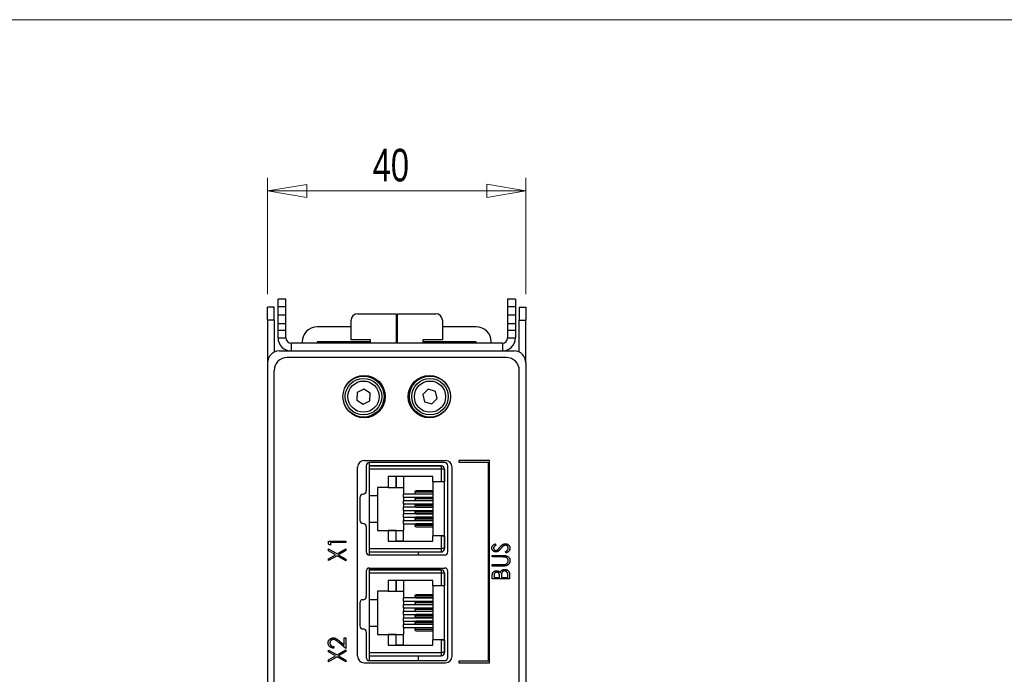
# Model space of a CAD drawing. Header units: millimetres. Extents: x 0 to 420, y 0 to 297.
# Tile 19 of 43: x 75 to 151, y 240 to 290. Entities that reach past the tile are written whole.
import ezdxf

# ---------------------------------------------------------------- set-up
doc = ezdxf.new("R2010")
doc.units = ezdxf.units.MM
doc.styles.add('SLDTEXTSTYLE1', font='TXT', dxfattribs={"width": 0.75})
doc.dimstyles.new('SLDDIMSTYLE0', dxfattribs={"dimtxt": 2.5, "dimasz": 3, "dimexe": 0, "dimexo": 0.0625, "dimtad": 1, "dimdec": 0, "dimlfac": 2, "dimrnd": 1e-09, "dimzin": 12, "dimdsep": 46, "dimtxsty": 'SLDTEXTSTYLE1', "dimblk1": 'CLOSED', "dimblk2": 'CLOSED', "dimsah": 1, "dimcen": 0.09, "dimadec": 0, "dimazin": 3, "dimtfac": 1, "dimtofl": 0, "dimtmove": 0, "dimatfit": 3, "dimldrblk": 'CLOSED', "dimfxl": 1, "dimfrac": 2, "dimtolj": 1, "dimtzin": 12, "dimarcsym": 0})

# ---------------------------------------------------------------- blocks, each defined once
blk = doc.blocks.new('_Closed')
at = {"color": 0, "linetype": 'ByBlock', "lineweight": -2}
for p, q in [((-1, 0.166667), (0, 0)), ((-1, 0.166667), (-1, -0.166667)), ((0, 0), (-1, -0.166667)), ((0, 0), (-1, 0))]:
    blk.add_line(p, q, dxfattribs=at)
blk = doc.blocks.new('_D_1')
at = {"color": 7, "linetype": 'Continuous', "lineweight": 0}
for p, q in [((94.502, 268.956), (94.502, 277.879)), ((114.299, 268.956), (114.298, 277.88)), ((94.502, 276.879), (114.298, 276.88))]:
    blk.add_line(p, q, dxfattribs=at)
at = {"color": 7, "linetype": 'Continuous', "lineweight": 18, "xscale": 3, "yscale": 3}
for p, rotation in [((94.502, 276.879, 0.91), 180.0022297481), ((114.298, 276.88, 0.91), 0.0022297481)]:
    blk.add_blockref('_Closed', p, dxfattribs=dict(at, rotation=rotation))
at = {"color": 7, "linetype": 'Continuous', "lineweight": 18, "insert": (102.555, 280.102), "char_height": 2.5, "attachment_point": 1, "rotation": 0.00223, "style": 'SLDTEXTSTYLE1'}
blk.add_mtext('40', dxfattribs=at)

msp = doc.modelspace()

# ---------------------------------------------------------------- linework, layer by layer
at = {"color": 7, "linetype": 'Continuous', "lineweight": 18}
msp.add_line((413, 290), (7, 290), dxfattribs=at)
at = {"color": 7, "linetype": 'Continuous', "lineweight": 25}
for p, q in [((95.901, 268.587), (95.301, 268.587)), ((95.301, 268.009), (95.301, 268.587)), ((95.301, 268.009), (95.901, 268.009)), ((95.301, 267.384), (95.301, 268.009)), ((95.901, 268.009), (95.901, 268.587)), ((95.901, 267.384), (95.901, 268.009)), ((113.501, 268.587), (112.901, 268.587)), ((112.901, 268.587), (112.901, 268.009)), ((112.901, 268.009), (113.501, 268.009)), ((112.901, 268.009), (112.901, 267.384)), ((113.501, 268.587), (113.501, 268.009)), ((113.501, 268.009), (113.501, 267.384)), ((95.002, 267.956), (94.502, 267.956)), ((94.502, 266.956), (94.502, 267.956)), ((95.002, 266.956), (95.002, 267.956)), ((95.301, 267.384), (95.901, 267.384)), ((95.301, 266.719), (95.301, 267.384)), ((95.901, 266.719), (95.901, 267.384)), ((101.401, 267.456), (104.352, 267.456)), ((104.352, 267.456), (104.352, 265.206)), ((104.449, 267.456), (107.401, 267.456)), ((104.449, 265.206), (104.449, 267.456)), ((112.901, 267.384), (113.501, 267.384)), ((112.901, 267.384), (112.901, 266.719)), ((113.501, 267.384), (113.501, 266.719)), ((113.799, 267.956), (114.299, 267.956)), ((113.799, 267.956), (113.799, 266.956)), ((114.299, 267.956), (114.299, 266.956)), ((95.002, 266.956), (94.502, 266.956)), ((94.502, 266.956), (94.502, 263.764)), ((95.002, 266.956), (95.002, 264.513)), ((95.301, 266.719), (95.901, 266.719)), ((95.301, 266.206), (95.301, 266.719)), ((95.901, 266.206), (95.901, 266.719)), ((100.901, 265.456), (100.901, 266.956)), ((107.901, 266.956), (107.901, 265.456)), ((112.901, 266.719), (113.501, 266.719)), ((112.901, 266.719), (112.901, 266.206)), ((113.501, 266.719), (113.501, 266.206)), ((113.799, 266.956), (114.299, 266.956)), ((113.799, 264.513), (113.799, 266.956)), ((114.299, 263.764), (114.299, 266.956)), ((95.301, 266.206), (95.901, 266.206)), ((95.301, 265.606), (95.301, 266.206)), ((95.901, 265.606), (95.901, 266.206)), ((100.901, 266.456), (98.301, 266.456)), ((104.449, 266.456), (104.352, 266.456)), ((104.449, 266.398), (104.352, 266.399)), ((104.352, 266.042), (104.449, 266.039)), ((110.501, 266.456), (107.901, 266.456)), ((112.901, 266.206), (113.501, 266.206)), ((112.901, 266.206), (112.901, 265.606)), ((113.501, 266.206), (113.501, 265.606)), ((95.301, 265.606), (95.901, 265.606)), ((96.301, 265.206), (96.301, 264.606)), ((112.501, 265.206), (96.301, 265.206)), ((97.151, 265.306), (97.151, 265.206)), ((98.301, 265.306), (98.301, 265.206)), ((102.401, 265.306), (98.301, 265.306)), ((102.401, 265.456), (100.901, 265.456)), ((102.401, 265.206), (102.401, 265.456)), ((104.449, 265.306), (104.352, 265.306)), ((107.901, 265.456), (106.401, 265.456)), ((106.401, 265.456), (106.401, 265.206)), ((110.501, 265.306), (106.401, 265.306)), ((110.501, 265.206), (110.501, 265.306)), ((111.651, 265.206), (111.651, 265.306)), ((112.501, 265.206), (112.501, 264.606)), ((112.901, 265.606), (113.501, 265.606)), ((95.401, 264.606), (113.401, 264.606)), ((94.501, 263.706), (94.501, 219.006)), ((112.801, 264.106), (96.001, 264.106)), ((114.301, 263.706), (114.301, 219.006)), ((95.001, 203.906), (95.001, 263.106)), ((113.801, 203.906), (113.801, 263.106)), ((101.368, 261.42), (101.338, 260.843)), ((101.882, 261.682), (101.368, 261.42)), ((102.367, 261.368), (101.882, 261.682)), ((102.337, 260.792), (102.367, 261.368)), ((106.804, 261.665), (106.392, 261.26)), ((106.392, 261.26), (106.537, 260.701)), ((107.361, 261.51), (106.804, 261.665)), ((107.505, 260.951), (107.361, 261.51)), ((101.338, 260.843), (101.823, 260.529)), ((101.823, 260.529), (102.337, 260.792)), ((106.537, 260.701), (107.093, 260.547)), ((107.093, 260.547), (107.505, 260.951)), ((101.901, 256.206), (108.151, 256.206)), ((102.315, 255.801), (102.315, 256.051)), ((108.067, 256.051), (102.317, 256.051)), ((109.151, 256.206), (109.151, 256.081)), ((111.526, 256.206), (109.151, 256.206)), ((109.151, 256.081), (111.401, 256.081)), ((111.401, 256.081), (111.401, 240.831)), ((111.526, 240.706), (111.526, 256.206)), ((101.401, 241.206), (101.401, 255.706)), ((102.067, 255.801), (102.067, 253.873)), ((102.315, 255.551), (102.315, 255.801)), ((107.815, 255.801), (102.315, 255.801)), ((102.315, 255.801), (102.915, 255.801)), ((102.315, 255.801), (102.915, 255.801)), ((102.315, 255.801), (107.815, 255.801)), ((107.815, 255.551), (102.315, 255.551)), ((102.315, 253.516), (102.315, 255.551)), ((102.915, 255.801), (102.915, 255.801)), ((107.815, 255.801), (107.815, 255.551)), ((107.815, 255.801), (107.815, 255.801)), ((108.065, 255.551), (107.815, 255.551)), ((107.815, 255.551), (107.815, 254.571)), ((108.065, 255.551), (108.065, 254.571)), ((108.065, 255.551), (108.065, 255.551)), ((108.065, 249.451), (108.065, 255.551)), ((108.317, 249.201), (108.317, 255.801)), ((108.651, 241.206), (108.651, 255.706)), ((107.165, 254.976), (103.74, 254.976)), ((103.74, 254.976), (103.74, 254.151)), ((103.74, 254.976), (103.74, 254.151)), ((104.35, 254.976), (104.35, 254.151)), ((104.35, 254.151), (104.35, 254.976)), ((104.915, 254.976), (104.915, 254.151)), ((107.165, 254.571), (107.165, 254.976)), ((107.815, 254.571), (107.165, 254.571)), ((107.165, 254.571), (107.165, 250.431)), ((108.065, 254.571), (107.815, 254.571)), ((108.065, 250.431), (108.065, 254.571)), ((103.74, 254.151), (102.915, 254.151)), ((102.915, 254.151), (102.915, 253.516)), ((103.74, 254.151), (103.74, 254.151)), ((103.74, 254.151), (104.35, 254.151)), ((104.35, 254.151), (104.35, 254.151)), ((104.35, 254.151), (104.915, 254.151)), ((104.915, 254.151), (104.915, 253.638)), ((107.165, 253.771), (105.791, 253.771)), ((107.165, 253.886), (105.895, 253.886)), ((105.895, 253.656), (107.165, 253.656)), ((101.567, 253.373), (101.567, 251.628)), ((102.315, 253.516), (102.915, 253.516)), ((102.315, 251.486), (102.315, 253.516)), ((102.915, 253.516), (102.915, 251.486)), ((107.165, 253.638), (104.915, 253.638)), ((104.915, 253.395), (104.915, 253.638)), ((104.915, 253.395), (107.165, 253.395)), ((104.915, 253.395), (104.915, 253.13)), ((107.165, 253.13), (104.915, 253.13)), ((104.915, 252.887), (104.915, 253.13)), ((107.165, 253.263), (105.791, 253.263)), ((107.165, 253.378), (105.895, 253.378)), ((105.895, 253.148), (107.165, 253.148)), ((104.915, 252.887), (107.165, 252.887)), ((104.915, 252.887), (104.915, 252.622)), ((107.165, 252.622), (104.915, 252.622)), ((104.915, 252.379), (104.915, 252.622)), ((104.915, 252.379), (107.165, 252.379)), ((104.915, 252.379), (104.915, 252.114)), ((107.165, 252.755), (105.791, 252.755)), ((107.165, 252.247), (105.791, 252.247)), ((107.165, 252.87), (105.895, 252.87)), ((105.895, 252.64), (107.165, 252.64)), ((107.165, 252.362), (105.895, 252.362)), ((102.315, 249.451), (102.315, 251.486)), ((102.315, 251.486), (102.915, 251.486)), ((102.915, 251.486), (102.915, 250.851)), ((107.165, 252.114), (104.915, 252.114)), ((104.915, 251.871), (104.915, 252.114)), ((104.915, 251.871), (107.165, 251.871)), ((104.915, 251.871), (104.915, 251.606)), ((104.915, 251.606), (107.165, 251.606)), ((104.915, 251.363), (104.915, 251.606)), ((107.165, 251.739), (105.791, 251.739)), ((105.895, 252.132), (107.165, 252.132)), ((107.165, 251.854), (105.895, 251.854)), ((105.895, 251.624), (107.165, 251.624)), ((102.067, 251.128), (102.067, 249.201)), ((102.915, 250.851), (103.74, 250.851)), ((102.915, 250.851), (102.915, 250.851)), ((102.915, 250.851), (102.915, 250.851)), ((102.915, 250.851), (104.915, 250.851)), ((103.74, 250.851), (103.74, 250.026)), ((104.35, 250.851), (103.74, 250.851)), ((103.74, 250.851), (103.74, 250.851)), ((103.74, 250.851), (103.74, 250.026)), ((104.35, 250.851), (104.915, 250.851)), ((104.35, 250.851), (104.35, 250.851)), ((104.35, 250.026), (104.35, 250.851)), ((104.35, 250.026), (104.35, 250.851)), ((104.915, 251.363), (107.165, 251.363)), ((104.915, 251.363), (104.915, 250.851)), ((104.915, 250.026), (104.915, 250.851)), ((107.165, 251.231), (105.791, 251.231)), ((107.165, 251.346), (105.895, 251.346)), ((105.895, 251.116), (107.165, 251.116)), ((99.178, 249.799), (99.178, 250.033)), ((99.178, 250.033), (100.501, 250.033)), ((100.501, 249.914), (99.313, 249.914)), ((99.313, 249.914), (99.313, 249.728)), ((100.501, 250.033), (100.501, 249.914)), ((103.74, 250.026), (107.165, 250.026)), ((103.74, 250.026), (104.35, 250.026)), ((103.74, 250.026), (103.74, 250.026)), ((104.35, 250.026), (104.35, 250.026)), ((104.915, 250.026), (104.35, 250.026)), ((104.915, 250.026), (107.165, 250.026)), ((107.815, 250.431), (107.165, 250.431)), ((107.165, 250.026), (107.165, 250.431)), ((108.065, 250.431), (107.165, 250.431)), ((107.165, 250.431), (107.165, 250.431)), ((107.815, 250.431), (107.815, 249.451)), ((107.815, 250.431), (108.065, 250.431)), ((108.065, 250.431), (108.065, 250.431)), ((108.065, 250.431), (108.065, 249.451)), ((99.313, 249.728), (99.178, 249.799)), ((99.178, 249.291), (99.178, 249.431)), ((99.178, 249.431), (99.825, 249.052)), ((99.705, 248.982), (99.178, 249.291)), ((99.825, 249.052), (100.501, 249.448)), ((100.501, 249.308), (99.944, 248.982)), ((100.501, 249.448), (100.501, 249.308)), ((102.315, 249.451), (107.815, 249.451)), ((102.315, 249.201), (102.315, 249.451)), ((102.315, 249.201), (107.815, 249.201)), ((102.315, 249.201), (102.915, 249.201)), ((102.315, 248.951), (102.315, 249.201)), ((106.067, 248.951), (106.067, 249.201)), ((108.065, 249.451), (107.815, 249.451)), ((107.815, 249.451), (107.815, 249.201)), ((108.039, 249.339), (108.039, 249.339)), ((108.065, 249.451), (108.065, 249.451)), ((111.918, 249.813), (111.999, 249.712)), ((112.795, 249.117), (112.728, 249.222)), ((99.178, 248.672), (99.705, 248.982)), ((99.825, 248.912), (99.178, 248.532)), ((99.178, 248.532), (99.178, 248.672)), ((100.501, 248.515), (99.825, 248.912)), ((99.944, 248.982), (100.501, 248.655)), ((100.501, 248.655), (100.501, 248.515)), ((108.067, 248.951), (102.317, 248.951)), ((111.728, 248.931), (112.527, 248.931)), ((111.728, 248.812), (111.728, 248.931)), ((112.52, 248.812), (111.728, 248.812)), ((102.067, 247.716), (102.067, 245.788)), ((102.315, 247.833), (102.315, 247.966)), ((102.315, 247.583), (102.315, 247.833)), ((107.815, 247.833), (102.315, 247.833)), ((102.315, 247.833), (102.915, 247.833)), ((102.315, 247.833), (102.915, 247.833)), ((102.315, 247.833), (107.815, 247.833)), ((102.317, 247.966), (108.067, 247.966)), ((102.915, 247.833), (102.915, 247.833)), ((106.067, 247.833), (106.067, 247.966)), ((107.815, 247.833), (107.815, 247.583)), ((107.815, 247.833), (107.815, 247.833)), ((108.317, 241.116), (108.317, 247.716)), ((111.728, 248.117), (111.728, 248.235)), ((111.728, 248.235), (112.52, 248.235)), ((112.527, 248.117), (111.728, 248.117)), ((107.815, 247.583), (102.315, 247.583)), ((102.315, 245.548), (102.315, 247.583)), ((107.165, 247.008), (103.74, 247.008)), ((103.74, 247.008), (103.74, 246.183)), ((103.74, 247.008), (103.74, 246.183)), ((104.35, 246.183), (104.35, 247.008)), ((104.35, 247.008), (104.35, 246.183)), ((104.915, 247.008), (104.915, 246.183)), ((107.165, 246.603), (107.165, 247.008)), ((108.065, 247.583), (107.815, 247.583)), ((107.815, 247.583), (107.815, 246.603)), ((108.065, 247.583), (108.065, 246.603)), ((108.065, 247.583), (108.065, 247.583)), ((108.065, 241.483), (108.065, 247.583)), ((111.728, 247.133), (111.728, 247.372)), ((113.051, 247.133), (111.728, 247.133)), ((111.863, 247.394), (111.863, 247.252)), ((111.863, 247.252), (112.287, 247.252)), ((112.287, 247.252), (112.287, 247.322)), ((112.423, 247.321), (112.423, 247.252)), ((112.423, 247.252), (112.915, 247.252)), ((112.915, 247.252), (112.915, 247.405)), ((113.051, 247.467), (113.051, 247.133)), ((103.74, 246.183), (102.915, 246.183)), ((102.915, 246.183), (102.915, 245.548)), ((103.74, 246.183), (103.74, 246.183)), ((103.74, 246.183), (104.35, 246.183)), ((104.35, 246.183), (104.35, 246.183)), ((104.35, 246.183), (104.915, 246.183)), ((104.915, 246.183), (104.915, 245.671)), ((107.815, 246.603), (107.165, 246.603)), ((107.165, 246.603), (107.165, 242.463)), ((108.065, 246.603), (107.815, 246.603)), ((108.065, 242.463), (108.065, 246.603)), ((102.315, 245.548), (102.915, 245.548)), ((102.315, 243.518), (102.315, 245.548)), ((102.915, 245.548), (102.915, 243.518)), ((107.165, 245.671), (104.915, 245.671)), ((104.915, 245.428), (104.915, 245.671)), ((104.915, 245.428), (107.165, 245.428)), ((104.915, 245.428), (104.915, 245.163)), ((107.165, 245.803), (105.791, 245.803)), ((107.165, 245.918), (105.895, 245.918)), ((105.895, 245.688), (107.165, 245.688)), ((107.165, 245.41), (105.895, 245.41)), ((101.567, 245.288), (101.567, 243.543)), ((104.915, 244.92), (104.915, 245.163)), ((104.915, 245.163), (107.165, 245.163)), ((104.915, 244.92), (107.165, 244.92)), ((104.915, 244.92), (104.915, 244.655)), ((104.915, 244.412), (104.915, 244.655)), ((104.915, 244.655), (107.165, 244.655)), ((107.165, 245.295), (105.791, 245.295)), ((107.165, 244.787), (105.791, 244.787)), ((105.895, 245.18), (107.165, 245.18)), ((107.165, 244.902), (105.895, 244.902)), ((105.895, 244.672), (107.165, 244.672)), ((104.915, 244.412), (107.165, 244.412)), ((104.915, 244.412), (104.915, 244.147)), ((104.915, 244.147), (107.165, 244.147)), ((104.915, 243.904), (104.915, 244.147)), ((104.915, 243.904), (107.165, 243.904)), ((104.915, 243.904), (104.915, 243.639)), ((107.165, 244.279), (105.791, 244.279)), ((107.165, 244.394), (105.895, 244.394)), ((105.895, 244.164), (107.165, 244.164)), ((107.165, 243.886), (105.895, 243.886)), ((102.315, 241.483), (102.315, 243.518)), ((102.315, 243.518), (102.915, 243.518)), ((102.915, 243.518), (102.915, 242.883)), ((107.165, 243.639), (104.915, 243.639)), ((104.915, 243.396), (104.915, 243.639)), ((104.915, 243.396), (107.165, 243.396)), ((104.915, 243.396), (104.915, 242.883)), ((107.165, 243.771), (105.791, 243.771)), ((107.165, 243.263), (105.791, 243.263)), ((105.895, 243.656), (107.165, 243.656)), ((107.165, 243.378), (105.895, 243.378)), ((105.895, 243.148), (107.165, 243.148)), ((100.016, 242.365), (100.365, 242.067)), ((100.365, 242.067), (100.365, 242.622)), ((100.365, 242.622), (100.501, 242.622)), ((100.501, 242.622), (100.501, 241.791)), ((102.067, 243.043), (102.067, 241.116)), ((102.915, 242.883), (103.74, 242.883)), ((102.915, 242.883), (102.915, 242.883)), ((102.915, 242.883), (104.915, 242.883)), ((103.74, 242.883), (103.74, 242.058)), ((104.35, 242.883), (103.74, 242.883)), ((103.74, 242.883), (103.74, 242.883)), ((103.74, 242.883), (103.74, 242.058)), ((104.35, 242.883), (104.915, 242.883)), ((104.35, 242.883), (104.35, 242.883)), ((104.35, 242.058), (104.35, 242.883)), ((104.35, 242.058), (104.35, 242.883)), ((104.915, 242.058), (104.915, 242.883)), ((107.815, 242.463), (107.165, 242.463)), ((107.165, 242.058), (107.165, 242.463)), ((108.065, 242.463), (107.165, 242.463)), ((107.815, 242.463), (107.815, 241.483)), ((107.815, 242.463), (108.065, 242.463)), ((108.065, 242.463), (108.065, 241.483)), ((99.178, 241.541), (99.178, 241.681)), ((99.178, 241.681), (99.825, 241.302)), ((99.585, 241.944), (99.585, 241.825)), ((99.825, 241.302), (100.501, 241.698)), ((100.501, 241.791), (99.953, 242.259)), ((100.501, 241.698), (100.501, 241.558)), ((103.74, 242.058), (107.165, 242.058)), ((103.74, 242.058), (104.35, 242.058)), ((103.74, 242.058), (103.74, 242.058)), ((104.35, 242.058), (104.35, 242.058)), ((104.915, 242.058), (104.35, 242.058)), ((104.915, 242.058), (107.165, 242.058)), ((99.705, 241.232), (99.178, 241.541)), ((99.178, 240.922), (99.705, 241.232)), ((99.825, 241.162), (99.178, 240.782)), ((99.178, 240.782), (99.178, 240.922)), ((100.501, 240.765), (99.825, 241.162)), ((100.501, 241.558), (99.944, 241.232)), ((99.944, 241.232), (100.501, 240.905)), ((100.501, 240.905), (100.501, 240.765)), ((102.315, 241.483), (107.815, 241.483)), ((102.315, 241.233), (102.315, 241.483)), ((102.315, 241.233), (107.815, 241.233)), ((102.315, 241.233), (102.915, 241.233)), ((102.315, 240.866), (102.315, 241.233)), ((102.317, 240.866), (108.067, 240.866)), ((106.067, 240.866), (106.067, 241.233)), ((108.065, 241.483), (107.815, 241.483)), ((107.815, 241.483), (107.815, 241.233)), ((108.039, 241.371), (108.039, 241.371)), ((108.065, 241.483), (108.065, 241.483)), ((109.151, 240.831), (109.151, 240.706)), ((111.401, 240.831), (109.151, 240.831)), ((101.901, 240.706), (108.151, 240.706)), ((109.151, 240.706), (111.526, 240.706))]:
    msp.add_line(p, q, dxfattribs=at)
for centre, radius in [((101.901, 261.106), 1.625), ((106.901, 261.106), 1.625), ((101.854, 261.106), 1.575), ((101.852, 261.106), 1.397), ((101.852, 261.106), 1.197), ((106.947, 261.106), 1.575), ((106.949, 261.106), 1.397), ((106.949, 261.106), 1.197)]:
    msp.add_circle(centre, radius, dxfattribs=at)
for centre, radius, start, end in [((101.401, 266.956), 0.5, 90, 180), ((107.401, 266.956), 0.5, 0, 90), ((98.301, 265.306), 1.15, 90, 180), ((110.501, 265.306), 1.15, 0, 90), ((96.301, 265.606), 1, 180, 270), ((96.301, 265.606), 0.4, 180, 270), ((112.501, 265.606), 0.4, 270, 0), ((112.501, 265.606), 1, 270, 0), ((95.401, 263.706), 0.9, 90, 180), ((113.401, 263.706), 0.9, 0, 90), ((96.001, 263.106), 1, 90, 180), ((112.801, 263.106), 1, 0, 90), ((101.901, 255.706), 0.5, 90, 180), ((102.317, 255.801), 0.25, 90, 180), ((108.067, 255.801), 0.25, 0, 90), ((108.151, 255.706), 0.5, 0, 90), ((107.815, 255.551), 0.25, 0.00001, 90), ((107.815, 255.551), 0.25, 0.00001, 90), ((101.817, 253.873), 0.25, 270, 0), ((105.901, 253.776), 0.11, 92.95216, 182.6752), ((105.901, 253.766), 0.11, 177.32483, 267.04736), ((101.817, 253.373), 0.25, 90, 180), ((105.901, 253.268), 0.11, 92.95196, 182.6754), ((105.901, 253.258), 0.11, 177.32483, 267.04736), ((105.901, 252.76), 0.11, 92.95168, 182.67567), ((105.901, 252.75), 0.11, 177.32433, 267.04832), ((105.901, 252.252), 0.11, 92.95168, 182.67567), ((105.901, 252.242), 0.11, 177.32433, 267.04832), ((101.817, 251.628), 0.25, 180, 270), ((105.901, 251.744), 0.11, 92.95264, 182.67517), ((105.901, 251.734), 0.11, 177.32433, 267.04832), ((101.817, 251.128), 0.25, 0, 90), ((105.901, 251.236), 0.11, 92.95264, 182.67517), ((105.901, 251.226), 0.11, 177.3246, 267.04804), ((102.317, 249.201), 0.25, 180, 270), ((107.815, 249.451), 0.25, 270, 0.00001), ((107.815, 249.451), 0.25, 333.43494, 0.00001), ((108.067, 249.201), 0.25, 270, 0), ((102.317, 247.716), 0.25, 90, 180), ((107.815, 247.583), 0.25, 0.00001, 90), ((107.815, 247.583), 0.25, 0.00001, 90), ((108.067, 247.716), 0.25, 0, 90), ((101.817, 245.288), 0.25, 90, 180), ((101.817, 245.788), 0.25, 270, 0), ((105.901, 245.808), 0.11, 92.95313, 182.67515), ((105.901, 245.798), 0.11, 177.32575, 267.0469), ((105.901, 245.3), 0.11, 92.95216, 182.6752), ((105.901, 245.29), 0.11, 177.3248, 267.04784), ((105.901, 244.792), 0.11, 92.9527, 182.67465), ((105.901, 244.782), 0.11, 177.32485, 267.04687), ((105.901, 244.284), 0.11, 92.95121, 182.67614), ((105.901, 244.274), 0.11, 177.3248, 267.04784), ((105.901, 243.776), 0.11, 92.95216, 182.6752), ((101.817, 243.543), 0.25, 180, 270), ((101.817, 243.043), 0.25, 0, 90), ((105.901, 243.766), 0.11, 177.32386, 267.04879), ((105.901, 243.268), 0.11, 92.95121, 182.67614), ((105.901, 243.258), 0.11, 177.3248, 267.04784), ((101.901, 241.206), 0.5, 180, 270), ((102.317, 241.116), 0.25, 180, 270), ((107.815, 241.483), 0.25, 270, 0.00001), ((107.815, 241.483), 0.25, 333.43494, 0.00001), ((108.067, 241.116), 0.25, 270, 0), ((108.151, 241.206), 0.5, 270, 0)]:
    msp.add_arc(centre, radius, start, end, dxfattribs=at)
for points, knots in [([(111.694, 249.495), (111.694, 249.509), (111.695, 249.537), (111.705, 249.579), (111.72, 249.618), (111.738, 249.65), (111.755, 249.675), (111.771, 249.694), (111.789, 249.713), (111.81, 249.733), (111.833, 249.752), (111.859, 249.772), (111.887, 249.792), (111.907, 249.806), (111.918, 249.813)], [0, 0, 0, 0, 0.103822, 0.205919, 0.309231, 0.415653, 0.47222, 0.532858, 0.597819, 0.667857, 0.743177, 0.823448, 0.908942, 1, 1, 1, 1]), ([(112.002, 249.202), (111.988, 249.202), (111.961, 249.203), (111.92, 249.211), (111.882, 249.222), (111.846, 249.239), (111.812, 249.26), (111.782, 249.284), (111.756, 249.314), (111.734, 249.346), (111.716, 249.381), (111.703, 249.417), (111.695, 249.456), (111.694, 249.482), (111.694, 249.495)], [0, 0, 0, 0, 0.088291, 0.174419, 0.258423, 0.342317, 0.425287, 0.506935, 0.587922, 0.670559, 0.753145, 0.834844, 0.916686, 1, 1, 1, 1]), ([(111.999, 249.712), (111.991, 249.707), (111.975, 249.696), (111.952, 249.68), (111.932, 249.664), (111.914, 249.649), (111.898, 249.635), (111.884, 249.621), (111.872, 249.608), (111.86, 249.591), (111.848, 249.57), (111.837, 249.544), (111.831, 249.517), (111.83, 249.498), (111.829, 249.489)], [0, 0, 0, 0, 0.102557, 0.196911, 0.284395, 0.364416, 0.437215, 0.503536, 0.563602, 0.61645, 0.714669, 0.808954, 0.904132, 1, 1, 1, 1]), ([(111.829, 249.489), (111.83, 249.477), (111.831, 249.454), (111.841, 249.421), (111.856, 249.392), (111.877, 249.367), (111.903, 249.347), (111.931, 249.331), (111.963, 249.322), (111.986, 249.321), (111.997, 249.321)], [0, 0, 0, 0, 0.133507, 0.258557, 0.380724, 0.504971, 0.628085, 0.748901, 0.871477, 1, 1, 1, 1]), ([(111.997, 249.321), (112.004, 249.321), (112.018, 249.321), (112.039, 249.325), (112.06, 249.33), (112.081, 249.337), (112.102, 249.347), (112.123, 249.361), (112.146, 249.378), (112.16, 249.391), (112.168, 249.398)], [0, 0, 0, 0, 0.110385, 0.220503, 0.331137, 0.443585, 0.563154, 0.695062, 0.839762, 1, 1, 1, 1]), ([(112.204, 249.267), (112.196, 249.262), (112.181, 249.252), (112.157, 249.238), (112.132, 249.227), (112.107, 249.218), (112.082, 249.211), (112.056, 249.206), (112.029, 249.203), (112.011, 249.202), (112.002, 249.202)], [0, 0, 0, 0, 0.130877, 0.257719, 0.382316, 0.506626, 0.628302, 0.751527, 0.87547, 1, 1, 1, 1]), ([(112.168, 249.398), (112.17, 249.4), (112.177, 249.406), (112.186, 249.417), (112.199, 249.432), (112.214, 249.45), (112.232, 249.471), (112.252, 249.496), (112.275, 249.524), (112.291, 249.544), (112.3, 249.555)], [0, 0, 0, 0, 0.053039, 0.126288, 0.218872, 0.334457, 0.469409, 0.625738, 0.802267, 1, 1, 1, 1]), ([(112.384, 249.459), (112.374, 249.446), (112.355, 249.423), (112.327, 249.39), (112.301, 249.361), (112.277, 249.335), (112.256, 249.313), (112.237, 249.294), (112.22, 249.279), (112.209, 249.271), (112.204, 249.267)], [0, 0, 0, 0, 0.179535, 0.344506, 0.492131, 0.62464, 0.742099, 0.843179, 0.92954, 1, 1, 1, 1]), ([(112.3, 249.555), (112.31, 249.567), (112.33, 249.592), (112.361, 249.627), (112.39, 249.658), (112.419, 249.687), (112.447, 249.713), (112.474, 249.735), (112.5, 249.754), (112.534, 249.776), (112.575, 249.797), (112.625, 249.816), (112.676, 249.827), (112.71, 249.829), (112.726, 249.83)], [0, 0, 0, 0, 0.093761, 0.181614, 0.264342, 0.341677, 0.41338, 0.479975, 0.541968, 0.599292, 0.705911, 0.807015, 0.904485, 1, 1, 1, 1]), ([(112.595, 249.669), (112.587, 249.664), (112.571, 249.653), (112.548, 249.634), (112.523, 249.612), (112.497, 249.587), (112.47, 249.559), (112.442, 249.528), (112.413, 249.495), (112.394, 249.471), (112.384, 249.459)], [0, 0, 0, 0, 0.092213, 0.193119, 0.303009, 0.423363, 0.552489, 0.69176, 0.840671, 1, 1, 1, 1]), ([(112.725, 249.711), (112.714, 249.71), (112.691, 249.709), (112.658, 249.701), (112.626, 249.688), (112.605, 249.675), (112.595, 249.669)], [0, 0, 0, 0, 0.238336, 0.482311, 0.73314, 1, 1, 1, 1]), ([(112.949, 249.48), (112.948, 249.491), (112.948, 249.511), (112.942, 249.541), (112.932, 249.571), (112.919, 249.598), (112.902, 249.624), (112.882, 249.647), (112.86, 249.667), (112.835, 249.682), (112.809, 249.695), (112.782, 249.704), (112.753, 249.71), (112.734, 249.71), (112.725, 249.711)], [0, 0, 0, 0, 0.0867787, 0.1720119, 0.2570004, 0.3440912, 0.4303473, 0.5137866, 0.5956239, 0.6775651, 0.75969, 0.8399959, 0.9191329, 1, 1, 1, 1]), ([(112.726, 249.83), (112.738, 249.829), (112.762, 249.829), (112.796, 249.824), (112.83, 249.816), (112.862, 249.805), (112.893, 249.791), (112.923, 249.773), (112.951, 249.753), (112.978, 249.729), (113.003, 249.704), (113.025, 249.677), (113.043, 249.648), (113.058, 249.618), (113.07, 249.586), (113.078, 249.554), (113.084, 249.52), (113.084, 249.496), (113.084, 249.485)], [0, 0, 0, 0, 0.064367, 0.127345, 0.188922, 0.250384, 0.312021, 0.374404, 0.437663, 0.502985, 0.567803, 0.63098, 0.692076, 0.752595, 0.813028, 0.874016, 0.936113, 1, 1, 1, 1]), ([(112.728, 249.222), (112.746, 249.231), (112.779, 249.249), (112.824, 249.278), (112.862, 249.309), (112.894, 249.341), (112.918, 249.374), (112.936, 249.408), (112.947, 249.444), (112.948, 249.468), (112.949, 249.48)], [0, 0, 0, 0, 0.165307, 0.315251, 0.451801, 0.576089, 0.690151, 0.796612, 0.898685, 1, 1, 1, 1]), ([(113.084, 249.485), (113.084, 249.475), (113.084, 249.457), (113.08, 249.431), (113.076, 249.404), (113.068, 249.379), (113.059, 249.354), (113.047, 249.33), (113.034, 249.306), (113.018, 249.283), (113, 249.26), (112.979, 249.239), (112.955, 249.217), (112.929, 249.196), (112.899, 249.176), (112.867, 249.156), (112.832, 249.136), (112.808, 249.124), (112.795, 249.117)], [0, 0, 0, 0, 0.055089, 0.109447, 0.163323, 0.216767, 0.269874, 0.324148, 0.378969, 0.434708, 0.492467, 0.553707, 0.618022, 0.686132, 0.757893, 0.834258, 0.914668, 1, 1, 1, 1]), ([(112.726, 248.799), (112.721, 248.8), (112.711, 248.803), (112.693, 248.805), (112.672, 248.807), (112.648, 248.809), (112.621, 248.81), (112.59, 248.811), (112.556, 248.812), (112.533, 248.812), (112.52, 248.812)], [0, 0, 0, 0, 0.069596, 0.155423, 0.257515, 0.37358, 0.506166, 0.6554, 0.819993, 1, 1, 1, 1]), ([(112.527, 248.931), (112.541, 248.931), (112.569, 248.93), (112.61, 248.929), (112.649, 248.926), (112.686, 248.923), (112.721, 248.918), (112.754, 248.913), (112.784, 248.907), (112.813, 248.899), (112.84, 248.89), (112.866, 248.878), (112.892, 248.866), (112.916, 248.85), (112.939, 248.833), (112.962, 248.814), (112.983, 248.793), (113.004, 248.77), (113.023, 248.745), (113.039, 248.719), (113.053, 248.692), (113.065, 248.663), (113.074, 248.633), (113.08, 248.602), (113.084, 248.569), (113.084, 248.547), (113.084, 248.536)], [0, 0, 0, 0, 0.055741, 0.108782, 0.159483, 0.20722, 0.252436, 0.295103, 0.335609, 0.373517, 0.409957, 0.446416, 0.482967, 0.519684, 0.557168, 0.594999, 0.634172, 0.674127, 0.714136, 0.754079, 0.793688, 0.83312, 0.873373, 0.914549, 0.95654, 1, 1, 1, 1]), ([(112.696, 248.24), (112.709, 248.242), (112.733, 248.246), (112.767, 248.255), (112.798, 248.267), (112.827, 248.283), (112.852, 248.303), (112.875, 248.327), (112.896, 248.356), (112.914, 248.388), (112.929, 248.423), (112.941, 248.458), (112.948, 248.494), (112.948, 248.518), (112.949, 248.529)], [0, 0, 0, 0, 0.0889375, 0.1727267, 0.251185, 0.3263801, 0.4009876, 0.479456, 0.5624606, 0.6520321, 0.742988, 0.8310174, 0.9158505, 1, 1, 1, 1]), ([(112.949, 248.529), (112.948, 248.54), (112.948, 248.56), (112.943, 248.59), (112.934, 248.62), (112.922, 248.649), (112.906, 248.676), (112.889, 248.701), (112.868, 248.724), (112.845, 248.744), (112.819, 248.762), (112.79, 248.777), (112.759, 248.79), (112.737, 248.796), (112.726, 248.799)], [0, 0, 0, 0, 0.081412, 0.161686, 0.242811, 0.324775, 0.407586, 0.488453, 0.56979, 0.650718, 0.733306, 0.819186, 0.907133, 1, 1, 1, 1]), ([(113.084, 248.536), (113.084, 248.524), (113.084, 248.5), (113.08, 248.465), (113.074, 248.431), (113.066, 248.398), (113.055, 248.367), (113.042, 248.337), (113.026, 248.308), (113.009, 248.281), (112.989, 248.256), (112.967, 248.232), (112.944, 248.211), (112.919, 248.192), (112.893, 248.175), (112.865, 248.161), (112.836, 248.148), (112.816, 248.142), (112.805, 248.139)], [0, 0, 0, 0, 0.069994, 0.137225, 0.203144, 0.267439, 0.330757, 0.392722, 0.455101, 0.517382, 0.579131, 0.639383, 0.69929, 0.758596, 0.817649, 0.877496, 0.938128, 1, 1, 1, 1]), ([(111.728, 247.372), (111.728, 247.383), (111.728, 247.406), (111.73, 247.439), (111.733, 247.47), (111.737, 247.499), (111.742, 247.525), (111.748, 247.55), (111.756, 247.572), (111.768, 247.599), (111.786, 247.63), (111.813, 247.663), (111.845, 247.692), (111.881, 247.716), (111.921, 247.736), (111.964, 247.75), (112.009, 247.759), (112.04, 247.76), (112.055, 247.76)], [0, 0, 0, 0, 0.060411, 0.117245, 0.171021, 0.220982, 0.268098, 0.311607, 0.352705, 0.391223, 0.464448, 0.5367, 0.610578, 0.686475, 0.763836, 0.840678, 0.919304, 1, 1, 1, 1]), ([(112.058, 247.642), (112.051, 247.642), (112.036, 247.641), (112.015, 247.638), (111.995, 247.634), (111.977, 247.627), (111.959, 247.619), (111.943, 247.609), (111.929, 247.597), (111.915, 247.583), (111.903, 247.567), (111.892, 247.549), (111.883, 247.528), (111.876, 247.506), (111.87, 247.481), (111.866, 247.454), (111.864, 247.425), (111.863, 247.405), (111.863, 247.394)], [0, 0, 0, 0, 0.0613296, 0.1202282, 0.1762954, 0.231183, 0.2843601, 0.3368041, 0.3903186, 0.4441023, 0.4999307, 0.558187, 0.6200478, 0.685431, 0.7558339, 0.8320746, 0.9128373, 1, 1, 1, 1]), ([(112.055, 247.76), (112.07, 247.76), (112.099, 247.759), (112.141, 247.752), (112.181, 247.74), (112.218, 247.723), (112.254, 247.702), (112.285, 247.676), (112.313, 247.646), (112.329, 247.623), (112.337, 247.611)], [0, 0, 0, 0, 0.131479, 0.258232, 0.38261, 0.506215, 0.627933, 0.750087, 0.872821, 1, 1, 1, 1]), ([(112.287, 247.322), (112.287, 247.332), (112.287, 247.352), (112.286, 247.381), (112.284, 247.408), (112.281, 247.433), (112.278, 247.455), (112.273, 247.476), (112.268, 247.494), (112.26, 247.515), (112.248, 247.54), (112.229, 247.565), (112.207, 247.588), (112.181, 247.607), (112.153, 247.623), (112.123, 247.634), (112.091, 247.641), (112.069, 247.641), (112.058, 247.642)], [0, 0, 0, 0, 0.069184, 0.133671, 0.193573, 0.248874, 0.299806, 0.346427, 0.38874, 0.427283, 0.498939, 0.569184, 0.639423, 0.710845, 0.782802, 0.854631, 0.925945, 1, 1, 1, 1]), ([(112.337, 247.611), (112.343, 247.626), (112.354, 247.654), (112.373, 247.693), (112.394, 247.727), (112.418, 247.755), (112.443, 247.78), (112.47, 247.801), (112.499, 247.819), (112.531, 247.835), (112.565, 247.847), (112.6, 247.856), (112.637, 247.861), (112.662, 247.862), (112.675, 247.862)], [0, 0, 0, 0, 0.105094, 0.200987, 0.288426, 0.36794, 0.443759, 0.519243, 0.59631, 0.674393, 0.754077, 0.833933, 0.916123, 1, 1, 1, 1]), ([(112.675, 247.743), (112.661, 247.743), (112.634, 247.741), (112.595, 247.731), (112.558, 247.714), (112.525, 247.69), (112.496, 247.66), (112.471, 247.625), (112.451, 247.585), (112.443, 247.555), (112.439, 247.54)], [0, 0, 0, 0, 0.122978, 0.241496, 0.358865, 0.47987, 0.603747, 0.728862, 0.860622, 1, 1, 1, 1]), ([(112.52, 248.235), (112.532, 248.235), (112.553, 248.235), (112.583, 248.235), (112.61, 248.236), (112.634, 248.237), (112.654, 248.237), (112.671, 248.238), (112.685, 248.239), (112.693, 248.24), (112.696, 248.24)], [0, 0, 0, 0, 0.191105, 0.362655, 0.516171, 0.650128, 0.766034, 0.862527, 0.941006, 1, 1, 1, 1]), ([(112.805, 248.139), (112.798, 248.137), (112.783, 248.133), (112.758, 248.129), (112.729, 248.125), (112.696, 248.122), (112.659, 248.12), (112.618, 248.118), (112.574, 248.117), (112.543, 248.117), (112.527, 248.117)], [0, 0, 0, 0, 0.077936, 0.169149, 0.274074, 0.391816, 0.523462, 0.668216, 0.827041, 1, 1, 1, 1]), ([(112.675, 247.862), (112.688, 247.862), (112.713, 247.861), (112.751, 247.856), (112.786, 247.848), (112.821, 247.836), (112.853, 247.821), (112.885, 247.802), (112.914, 247.78), (112.942, 247.755), (112.968, 247.727), (112.99, 247.697), (113.008, 247.664), (113.024, 247.629), (113.036, 247.592), (113.044, 247.552), (113.05, 247.511), (113.05, 247.482), (113.051, 247.467)], [0, 0, 0, 0, 0.063363, 0.124627, 0.184367, 0.243059, 0.301844, 0.361338, 0.42118, 0.482903, 0.544595, 0.605999, 0.667367, 0.729491, 0.793258, 0.859341, 0.927971, 1, 1, 1, 1]), ([(112.915, 247.405), (112.915, 247.416), (112.914, 247.437), (112.914, 247.467), (112.911, 247.496), (112.908, 247.522), (112.905, 247.545), (112.9, 247.567), (112.894, 247.586), (112.886, 247.609), (112.873, 247.634), (112.853, 247.661), (112.829, 247.685), (112.802, 247.706), (112.772, 247.722), (112.741, 247.735), (112.708, 247.742), (112.686, 247.743), (112.675, 247.743)], [0, 0, 0, 0, 0.069807, 0.134579, 0.194415, 0.250549, 0.301262, 0.347969, 0.390185, 0.42866, 0.500914, 0.571392, 0.642245, 0.714971, 0.787795, 0.858561, 0.928895, 1, 1, 1, 1]), ([(112.439, 247.54), (112.437, 247.534), (112.435, 247.522), (112.431, 247.502), (112.429, 247.479), (112.427, 247.453), (112.425, 247.424), (112.424, 247.393), (112.423, 247.358), (112.423, 247.334), (112.423, 247.321)], [0, 0, 0, 0, 0.080141, 0.171688, 0.277239, 0.39575, 0.527398, 0.670909, 0.828844, 1, 1, 1, 1]), ([(99.144, 242.23), (99.144, 242.244), (99.145, 242.27), (99.151, 242.31), (99.159, 242.347), (99.173, 242.382), (99.189, 242.415), (99.21, 242.446), (99.234, 242.475), (99.261, 242.502), (99.291, 242.526), (99.322, 242.547), (99.355, 242.565), (99.389, 242.58), (99.425, 242.591), (99.462, 242.6), (99.5, 242.604), (99.526, 242.605), (99.539, 242.605)], [0, 0, 0, 0, 0.067106, 0.131744, 0.194458, 0.255749, 0.316097, 0.376704, 0.438236, 0.501646, 0.565077, 0.627495, 0.688465, 0.749509, 0.810355, 0.872348, 0.935088, 1, 1, 1, 1]), ([(99.548, 242.487), (99.539, 242.486), (99.521, 242.486), (99.495, 242.482), (99.47, 242.477), (99.445, 242.468), (99.422, 242.457), (99.4, 242.444), (99.379, 242.428), (99.358, 242.411), (99.34, 242.391), (99.324, 242.371), (99.31, 242.349), (99.299, 242.326), (99.29, 242.302), (99.284, 242.277), (99.28, 242.251), (99.28, 242.233), (99.279, 242.224)], [0, 0, 0, 0, 0.064826, 0.127694, 0.189002, 0.250262, 0.311649, 0.372859, 0.435986, 0.500806, 0.565495, 0.628378, 0.689165, 0.749946, 0.810822, 0.872278, 0.935146, 1, 1, 1, 1]), ([(99.539, 242.605), (99.558, 242.605), (99.594, 242.603), (99.648, 242.594), (99.7, 242.578), (99.743, 242.56), (99.776, 242.542), (99.804, 242.526), (99.834, 242.506), (99.867, 242.484), (99.901, 242.458), (99.938, 242.43), (99.976, 242.399), (100.003, 242.377), (100.016, 242.365)], [0, 0, 0, 0, 0.10151, 0.200837, 0.299625, 0.399332, 0.452699, 0.511826, 0.577323, 0.649147, 0.727119, 0.811496, 0.9029, 1, 1, 1, 1]), ([(99.953, 242.259), (99.94, 242.27), (99.915, 242.292), (99.878, 242.323), (99.844, 242.351), (99.813, 242.376), (99.784, 242.397), (99.758, 242.416), (99.735, 242.431), (99.707, 242.447), (99.674, 242.463), (99.633, 242.477), (99.59, 242.485), (99.562, 242.486), (99.548, 242.487)], [0, 0, 0, 0, 0.108913, 0.209615, 0.301765, 0.385391, 0.460979, 0.528012, 0.587141, 0.638024, 0.730395, 0.82069, 0.909658, 1, 1, 1, 1]), ([(99.585, 241.825), (99.569, 241.826), (99.538, 241.827), (99.493, 241.834), (99.45, 241.844), (99.409, 241.857), (99.37, 241.874), (99.334, 241.894), (99.299, 241.918), (99.267, 241.945), (99.238, 241.974), (99.213, 242.006), (99.192, 242.039), (99.174, 242.074), (99.161, 242.111), (99.151, 242.149), (99.145, 242.189), (99.144, 242.216), (99.144, 242.23)], [0, 0, 0, 0, 0.070894, 0.1392, 0.20487, 0.269234, 0.332081, 0.394901, 0.457202, 0.520113, 0.582517, 0.642738, 0.701734, 0.760045, 0.818157, 0.87726, 0.937527, 1, 1, 1, 1]), ([(99.279, 242.224), (99.28, 242.215), (99.28, 242.196), (99.284, 242.169), (99.29, 242.143), (99.299, 242.118), (99.31, 242.094), (99.324, 242.072), (99.341, 242.051), (99.36, 242.031), (99.38, 242.013), (99.404, 241.997), (99.429, 241.983), (99.456, 241.971), (99.485, 241.96), (99.517, 241.953), (99.55, 241.947), (99.573, 241.945), (99.585, 241.944)], [0, 0, 0, 0, 0.061535, 0.120681, 0.178642, 0.235332, 0.291867, 0.34862, 0.406764, 0.466093, 0.52635, 0.587062, 0.649555, 0.7136, 0.780456, 0.850261, 0.923173, 1, 1, 1, 1])]:
    msp.add_open_spline(points, degree=3, knots=knots, dxfattribs=at)

# ---------------------------------------------------------------- dimensions: what is measured, and where the dimension line sits
at = {"color": 7, "linetype": 'Continuous', "lineweight": 18}
dim = msp.add_linear_dim(base=(114.298, 276.88), p1=(94.502, 267.956), p2=(114.299, 267.956), angle=0.00223, dimstyle='SLDDIMSTYLE0', dxfattribs=at)
dim.commit()
dim.dimension.update_dxf_attribs({"geometry": '_D_1', "text_midpoint": (104.402, 276.88), "dimtype": 160})

doc.saveas('drawing.dxf')
